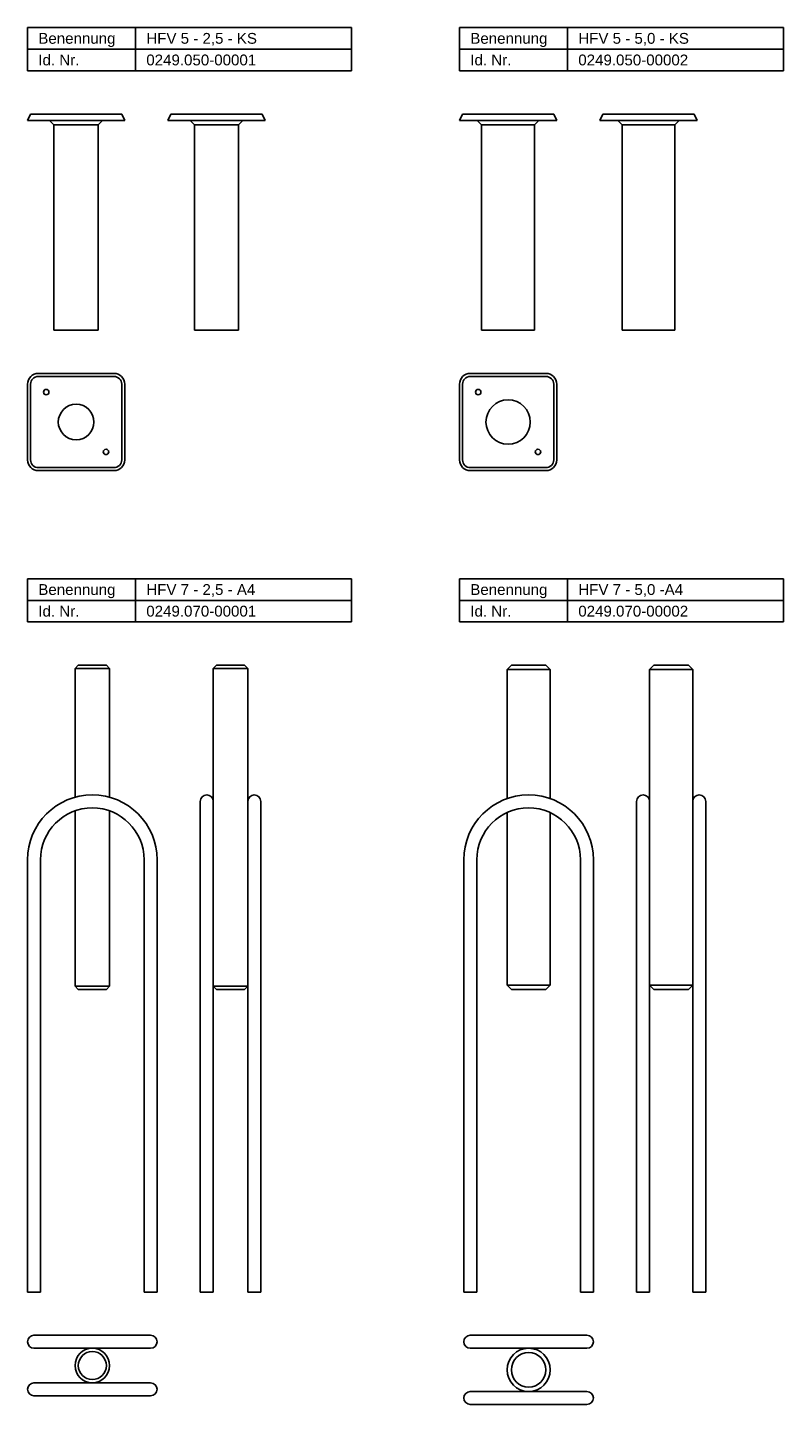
# Model space of a CAD drawing. Header units: millimetres. Extents: x 77 to 507, y 249 to 2936.
# Tile 2 of 4: x 77 to 427, y 938 to 1575. Entities that reach past the tile are written whole.
import ezdxf

# ---------------------------------------------------------------- set-up
doc = ezdxf.new("R2010")
doc.units = ezdxf.units.MM
doc.header["$LTSCALE"] = 15
doc.layers.add('HALFEN', color=2, linetype='CONTINUOUS')
doc.styles.add('ARIAL50', font='ARIAL.TTF', dxfattribs={"height": 5})

msp = doc.modelspace()

# ---------------------------------------------------------------- linework, layer by layer
at = {"layer": 'HALFEN'}
for p, q in [((77.25, 1575.25), (227.25, 1575.25)), ((77.25, 1555.25), (77.25, 1575.25)), ((127.25, 1555.25), (127.25, 1575.25)), ((227.25, 1555.25), (227.25, 1575.25)), ((277.25, 1575.25), (427.25, 1575.25)), ((277.25, 1555.25), (277.25, 1575.25)), ((327.25, 1555.25), (327.25, 1575.25)), ((427.25, 1555.25), (427.25, 1575.25)), ((77.25, 1565.25), (227.25, 1565.25)), ((277.25, 1565.25), (427.25, 1565.25)), ((77.25, 1555.25), (227.25, 1555.25)), ((277.25, 1555.25), (427.25, 1555.25)), ((77.25, 1532.25), (78.65, 1535.25)), ((78.65, 1535.25), (120.85, 1535.25)), ((122.25, 1532.25), (120.85, 1535.25)), ((142.25, 1532.25), (143.65, 1535.25)), ((143.65, 1535.25), (185.85, 1535.25)), ((187.25, 1532.25), (185.85, 1535.25)), ((277.25, 1532.25), (278.65, 1535.25)), ((278.65, 1535.25), (320.85, 1535.25)), ((322.25, 1532.25), (320.85, 1535.25)), ((342.25, 1532.25), (343.65, 1535.25)), ((343.65, 1535.25), (385.85, 1535.25)), ((387.25, 1532.25), (385.85, 1535.25)), ((77.25, 1532.25), (122.25, 1532.25)), ((89.5, 1530.25), (87.5, 1532.25)), ((89.5, 1530.25), (89.5, 1435.25)), ((89.5, 1530.25), (110, 1530.25)), ((110, 1530.25), (112, 1532.25)), ((110, 1530.25), (110, 1435.25)), ((142.25, 1532.25), (187.25, 1532.25)), ((154.5, 1530.25), (152.5, 1532.25)), ((154.5, 1530.25), (154.5, 1435.25)), ((154.5, 1530.25), (175, 1530.25)), ((175, 1530.25), (177, 1532.25)), ((175, 1530.25), (175, 1435.25)), ((277.25, 1532.25), (322.25, 1532.25)), ((287.5, 1530.25), (285.5, 1532.25)), ((287.5, 1530.25), (312, 1530.25)), ((287.5, 1530.25), (287.5, 1435.25)), ((312, 1530.25), (314, 1532.25)), ((312, 1530.25), (312, 1435.25)), ((342.25, 1532.25), (387.25, 1532.25)), ((352.5, 1530.25), (350.5, 1532.25)), ((352.5, 1530.25), (377, 1530.25)), ((352.5, 1530.25), (352.5, 1435.25)), ((377, 1530.25), (379, 1532.25)), ((377, 1530.25), (377, 1435.25)), ((89.5, 1435.25), (110, 1435.25)), ((154.5, 1435.25), (175, 1435.25)), ((287.5, 1435.25), (312, 1435.25)), ((352.5, 1435.25), (377, 1435.25)), ((82.25, 1415.25), (117.25, 1415.25)), ((282.25, 1415.25), (317.25, 1415.25)), ((77.25, 1410.25), (77.25, 1375.25)), ((78.65, 1410.25), (78.65, 1375.25)), ((82.25, 1413.85), (117.25, 1413.85)), ((120.85, 1410.25), (120.85, 1375.25)), ((122.25, 1410.25), (122.25, 1375.25)), ((277.25, 1410.25), (277.25, 1375.25)), ((278.65, 1410.25), (278.65, 1375.25)), ((282.25, 1413.85), (317.25, 1413.85)), ((320.85, 1410.25), (320.85, 1375.25)), ((322.25, 1410.25), (322.25, 1375.25)), ((82.25, 1371.65), (117.25, 1371.65)), ((82.25, 1370.25), (117.25, 1370.25)), ((282.25, 1371.65), (317.25, 1371.65)), ((282.25, 1370.25), (317.25, 1370.25)), ((77.25, 1320.25), (227.25, 1320.25)), ((77.25, 1300.25), (77.25, 1320.25)), ((127.25, 1300.25), (127.25, 1320.25)), ((227.25, 1300.25), (227.25, 1320.25)), ((277.25, 1320.25), (427.25, 1320.25)), ((277.25, 1300.25), (277.25, 1320.25)), ((327.25, 1300.25), (327.25, 1320.25)), ((427.25, 1300.25), (427.25, 1320.25)), ((77.25, 1310.25), (227.25, 1310.25)), ((277.25, 1310.25), (427.25, 1310.25)), ((77.25, 1300.25), (227.25, 1300.25)), ((277.25, 1300.25), (427.25, 1300.25)), ((100.75, 1280.25), (99.25, 1278.75)), ((115.25, 1278.75), (99.25, 1278.75)), ((99.25, 1219.16), (99.25, 1278.75)), ((100.75, 1280.25), (113.75, 1280.25)), ((113.75, 1280.25), (115.25, 1278.75)), ((115.25, 1278.75), (115.25, 1219.16)), ((163.25, 1278.75), (164.75, 1280.25)), ((163.25, 990.25), (163.25, 1278.75)), ((179.25, 1278.75), (163.25, 1278.75)), ((164.75, 1280.25), (177.75, 1280.25)), ((179.25, 1278.75), (177.75, 1280.25)), ((179.25, 1278.75), (179.25, 990.25)), ((299.25, 1278.25), (301.25, 1280.25)), ((319.25, 1278.25), (299.25, 1278.25)), ((299.25, 1218.53), (299.25, 1278.25)), ((301.25, 1280.25), (317.25, 1280.25)), ((317.25, 1280.25), (319.25, 1278.25)), ((319.25, 1278.25), (319.25, 1218.53)), ((365.25, 1278.25), (367.25, 1280.25)), ((365.25, 990.25), (365.25, 1278.25)), ((385.25, 1278.25), (365.25, 1278.25)), ((367.25, 1280.25), (383.25, 1280.25)), ((383.25, 1280.25), (385.25, 1278.25)), ((385.25, 1278.25), (385.25, 990.25)), ((157.25, 990.25), (157.25, 1217.25)), ((185.25, 1217.25), (185.25, 990.25)), ((359.25, 990.25), (359.25, 1217.25)), ((391.25, 1217.25), (391.25, 990.25)), ((99.25, 1131.75), (99.25, 1212.88)), ((115.25, 1212.88), (115.25, 1131.75)), ((299.25, 1132.25), (299.25, 1212.07)), ((319.25, 1212.07), (319.25, 1132.25)), ((77.25, 1190.25), (77.25, 990.25)), ((83.25, 1190.25), (83.25, 990.25)), ((131.25, 1190.25), (131.25, 990.25)), ((137.25, 1190.25), (137.25, 990.25)), ((279.25, 1190.25), (279.25, 990.25)), ((285.25, 1190.25), (285.25, 990.25)), ((333.25, 1190.25), (333.25, 990.25)), ((339.25, 1190.25), (339.25, 990.25)), ((115.25, 1131.75), (99.25, 1131.75)), ((100.75, 1130.25), (99.25, 1131.75)), ((113.75, 1130.25), (100.75, 1130.25)), ((115.25, 1131.75), (113.75, 1130.25)), ((179.25, 1131.75), (163.25, 1131.75)), ((163.25, 1131.75), (164.75, 1130.25)), ((177.75, 1130.25), (164.75, 1130.25)), ((177.75, 1130.25), (179.25, 1131.75)), ((299.25, 1132.25), (319.25, 1132.25)), ((301.25, 1130.25), (299.25, 1132.25)), ((317.25, 1130.25), (301.25, 1130.25)), ((319.25, 1132.25), (317.25, 1130.25)), ((365.25, 1132.25), (385.25, 1132.25)), ((367.25, 1130.25), (365.25, 1132.25)), ((383.25, 1130.25), (367.25, 1130.25)), ((385.25, 1132.25), (383.25, 1130.25)), ((77.25, 990.25), (83.25, 990.25)), ((131.25, 990.25), (137.25, 990.25)), ((157.25, 990.25), (163.25, 990.25)), ((179.25, 990.25), (185.25, 990.25)), ((279.25, 990.25), (285.25, 990.25)), ((333.25, 990.25), (339.25, 990.25)), ((359.25, 990.25), (365.25, 990.25)), ((385.25, 990.25), (391.25, 990.25)), ((80.25, 970.25), (134.25, 970.25)), ((282.25, 970.25), (336.25, 970.25)), ((80.25, 964.25), (134.25, 964.25)), ((282.25, 964.25), (336.25, 964.25)), ((80.25, 948.25), (134.25, 948.25)), ((282.25, 944.25), (336.25, 944.25)), ((80.25, 942.25), (134.25, 942.25)), ((282.25, 938.25), (336.25, 938.25))]:
    msp.add_line(p, q, dxfattribs=at)
for centre, radius in [((85.91, 1406.59), 1.25), ((285.91, 1406.59), 1.25), ((299.75, 1392.75), 10.25), ((99.75, 1392.75), 8.25), ((113.59, 1378.91), 1.25), ((313.59, 1378.91), 1.25), ((107.25, 956.25), 8), ((107.25, 956.25), 6.5), ((309.25, 954.25), 10), ((309.25, 954.25), 8)]:
    msp.add_circle(centre, radius, dxfattribs=at)
for centre, radius, start, end in [((82.25, 1410.25), 5, 90, 180), ((117.25, 1410.25), 5, 0, 90), ((282.25, 1410.25), 5, 90, 180), ((317.25, 1410.25), 5, 0, 90), ((82.25, 1410.25), 3.6, 90, 180), ((117.25, 1410.25), 3.6, 360, 90), ((282.25, 1410.25), 3.6, 90, 180), ((317.25, 1410.25), 3.6, 360, 90), ((82.25, 1375.25), 5, 180, 270), ((82.25, 1375.25), 3.6, 180, 270), ((117.25, 1375.25), 5, 270, 0), ((117.25, 1375.25), 3.6, 270, 360), ((282.25, 1375.25), 5, 180, 270), ((282.25, 1375.25), 3.6, 180, 270), ((317.25, 1375.25), 3.6, 270, 360), ((317.25, 1375.25), 5, 270, 0), ((107.25, 1190.25), 30, 0, 180), ((160.25, 1217.25), 3, 0, 180), ((182.25, 1217.25), 3, 0, 180), ((309.25, 1190.25), 30, 0, 180), ((362.25, 1217.25), 3, 0, 180), ((388.25, 1217.25), 3, 0, 180), ((107.25, 1190.25), 24, 0, 180), ((309.25, 1190.25), 24, 0, 180), ((80.25, 967.25), 3, 90, 270), ((134.25, 967.25), 3, 270, 90), ((282.25, 967.25), 3, 90, 270), ((336.25, 967.25), 3, 270, 90), ((80.25, 945.25), 3, 90, 270), ((134.25, 945.25), 3, 270, 90), ((282.25, 941.25), 3, 90, 270), ((336.25, 941.25), 3, 270, 90)]:
    msp.add_arc(centre, radius, start, end, dxfattribs=at)

# ---------------------------------------------------------------- texts
at = {"layer": 'HALFEN', "style": 'ARIAL50'}
for s, p in [('Benennung', (82.25, 1567.75)), ('HFV 5 - 2,5 - KS', (132.25, 1567.75)), ('Benennung', (282.25, 1567.75)), ('HFV 5 - 5,0 - KS', (332.25, 1567.75)), ('Id. Nr.', (82.25, 1557.75)), ('0249.050-00001', (132.25, 1557.75)), ('Id. Nr.', (282.25, 1557.75)), ('0249.050-00002', (332.25, 1557.75)), ('Benennung', (82.25, 1312.75)), ('HFV 7 - 2,5 - A4', (132.25, 1312.75)), ('Benennung', (282.25, 1312.75)), ('HFV 7 - 5,0 -A4', (332.25, 1312.75)), ('Id. Nr.', (82.25, 1302.75)), ('0249.070-00001', (132.25, 1302.75)), ('Id. Nr.', (282.25, 1302.75)), ('0249.070-00002', (332.25, 1302.75))]:
    msp.add_text(s, height=5, dxfattribs=at).set_placement(p)

doc.saveas('drawing.dxf')
